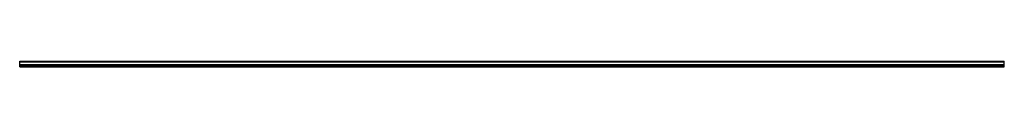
# Model space of a CAD drawing. Header units: millimetres. Extents: x 0 to 2050, y -12 to 0.
import ezdxf

# ---------------------------------------------------------------- set-up
doc = ezdxf.new("R2010")
doc.units = ezdxf.units.MM
doc.header["$LTSCALE"] = 10
doc.linetypes.add('ALLCAD_Strich', pattern=[0.2, 0.15, -0.05])
doc.layers.add('BESCH_KONT_sich_schn_grun_2d', color=10, linetype='Continuous')

msp = doc.modelspace()

# ---------------------------------------------------------------- linework, layer by layer
at = {"layer": 'BESCH_KONT_sich_schn_grun_2d', "linetype": 'ALLCAD_Strich'}
for p, q in [((0, -11.5, -79.5), (0, 0, -79.5)), ((0, 0, -79.5), (2050, 0, -79.5)), ((2050, -11.5, -79.5), (2050, 0, -79.5)), ((0, -1, -79.5), (2050, -1, -79.5)), ((2050, -7.5, -79.5), (0, -7.5, -79.5)), ((2050, -8.5, -79.5), (0, -8.5, -79.5)), ((0, -10.5, -79.5), (0, -10.5, -79.5)), ((0, -10.5, -79.5), (0, -10.5, -79.5)), ((0, -10.5, -79.5), (0, -10.5, -79.5)), ((0, -10.5, -79.5), (0, -10.5, -79.5)), ((0, -10.5, -79.5), (0, -10.5, -79.5)), ((0, -10.5, -79.5), (0, -10.5, -79.5)), ((0, -10.5, -79.5), (0, -10.5, -79.5)), ((0, -10.5, -79.5), (0, -10.5, -79.5)), ((0, -10.5, -79.5), (0, -10.5, -79.5)), ((0, -10.5, -79.5), (0, -10.5, -79.5)), ((0, -10.5, -79.5), (0, -10.5, -79.5)), ((0, -10.5, -79.5), (0, -10.5, -79.5)), ((0, -10.5, -79.5), (0, -10.5, -79.5)), ((0, -10.5, -79.5), (0, -10.5, -79.5)), ((0, -10.5, -79.5), (0, -10.5, -79.5)), ((0, -10.5, -79.5), (0, -10.5, -79.5)), ((0, -10.5, -79.5), (0, -10.5, -79.5)), ((0, -10.5, -79.5), (0, -10.5, -79.5)), ((0, -10.5, -79.5), (0, -10.5, -79.5)), ((0, -10.5, -79.5), (0, -10.5, -79.5)), ((0, -10.5, -79.5), (0, -10.5, -79.5)), ((0, -10.5, -79.5), (0, -10.5, -79.5)), ((0, -10.5, -79.5), (0, -10.5, -79.5)), ((0, -10.5, -79.5), (2050, -10.5, -79.5)), ((0, -11.5, -79.5), (2050, -11.5, -79.5))]:
    msp.add_line(p, q, dxfattribs=at)
for radius, start, end in [(0.00093, 360, 90), (0.00093, 270, 360), (0.00217, 270, 360), (0.00217, 360, 90), (0.00116, 360, 90), (0.00116, 270, 360), (0.00271, 270, 360), (0.00271, 360, 90), (0.00116, 180, 270), (0.00116, 90, 180), (0.00271, 90, 180), (0.00271, 180, 270), (0.00116, 360, 90), (0.00116, 270, 360), (0.00271, 270, 360), (0.00271, 360, 90), (0.00116, 180, 270), (0.00116, 90, 180), (0.00271, 90, 180), (0.00271, 180, 270)]:
    msp.add_arc((0, -10.5, -79.5), radius, start, end, dxfattribs=at)

doc.saveas('drawing.dxf')
